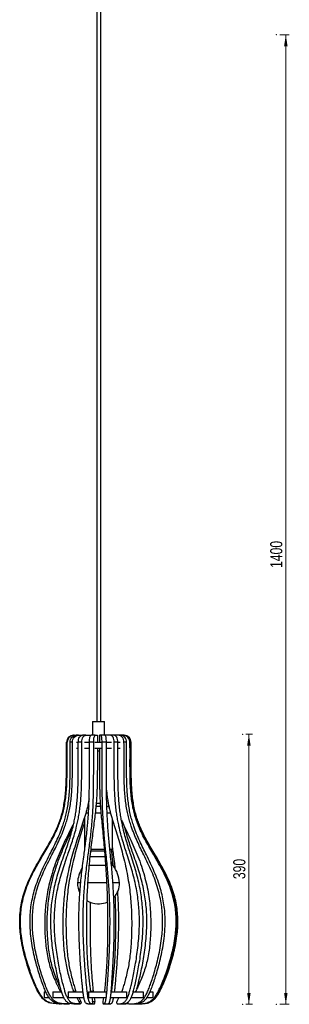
# Model space of a CAD drawing. Header units: millimetres. Extents: x 651 to 729, y 275 to 710.
# Tile 1 of 3: x 651 to 729, y 275 to 559. Entities that reach past the tile are written whole.
import ezdxf

# ---------------------------------------------------------------- set-up
doc = ezdxf.new("R2010")
doc.units = ezdxf.units.MM
doc.header["$PDSIZE"] = -1
doc.styles.add('SLDTEXTSTYLE0', font='TXT', dxfattribs={"width": 0.75})
doc.dimstyles.new('SLDDIMSTYLE0', dxfattribs={"dimtxt": 3.5, "dimasz": 3.302, "dimexe": 0, "dimexo": 0.0625, "dimgap": 0.875, "dimtad": 1, "dimdec": 0, "dimlfac": 5, "dimrnd": 1e-09, "dimzin": 12, "dimdsep": 46, "dimtxsty": 'SLDTEXTSTYLE0', "dimsah": 1, "dimcen": 0.09, "dimadec": 0, "dimazin": 3, "dimtfac": 1, "dimtofl": 0, "dimtmove": 0, "dimatfit": 3, "dimfxl": 0, "dimfrac": 2, "dimtolj": 1, "dimtzin": 12, "dimarcsym": 0})
doc.dimstyles.new('SLDDIMSTYLE1', dxfattribs={"dimtxt": 3.5, "dimasz": 3.302, "dimexe": 0, "dimexo": 0.0625, "dimgap": 0.875, "dimtad": 1, "dimdec": 0, "dimlfac": 5, "dimrnd": 1e-09, "dimzin": 12, "dimdsep": 46, "dimtxsty": 'SLDTEXTSTYLE0', "dimsah": 1, "dimcen": 0.09, "dimadec": 0, "dimazin": 3, "dimtfac": 1, "dimtdec": 0, "dimtofl": 0, "dimtmove": 0, "dimatfit": 3, "dimfxl": 0, "dimfrac": 2, "dimtolj": 1, "dimtzin": 12, "dimarcsym": 0})

# ---------------------------------------------------------------- blocks, each defined once
blk = doc.blocks.new('_D')
at = {"color": 7, "linetype": 'Continuous', "lineweight": 0}
for p, q in [((716.04, 352.57), (717.88, 352.57)), ((716.88, 352.57), (716.88, 274.57)), ((716.04, 274.57), (717.88, 274.57))]:
    blk.add_line(p, q, dxfattribs=at)
at = {"color": 7, "linetype": 'Continuous', "lineweight": 18}
for points in [[(716.88, 352.57), (716.37, 349.27), (717.38, 349.27)], [(716.88, 274.57), (717.38, 277.88), (716.37, 277.88)]]:
    blk.add_solid(points, dxfattribs=at)
at = {"color": 7, "linetype": 'Continuous', "lineweight": 18, "insert": (712.36, 310.72), "char_height": 3.5, "attachment_point": 1, "rotation": 90, "style": 'SLDTEXTSTYLE0'}
blk.add_mtext('390', dxfattribs=at)
blk = doc.blocks.new('_D_1')
at = {"color": 7, "linetype": 'Continuous', "lineweight": 0}
for p, q in [((725.81, 554.57), (728.53, 554.57)), ((727.53, 274.57), (727.53, 554.57)), ((725.81, 274.57), (728.53, 274.57))]:
    blk.add_line(p, q, dxfattribs=at)
at = {"color": 7, "linetype": 'Continuous', "lineweight": 18}
for points in [[(727.53, 554.57), (727.03, 551.27), (728.04, 551.27)], [(727.53, 274.57), (728.04, 277.88), (727.03, 277.88)]]:
    blk.add_solid(points, dxfattribs=at)
at = {"color": 7, "linetype": 'Continuous', "lineweight": 18, "insert": (723.02, 400.59), "char_height": 3.5, "attachment_point": 1, "rotation": 90, "style": 'SLDTEXTSTYLE0'}
blk.add_mtext('1400', dxfattribs=at)

msp = doc.modelspace()

# ---------------------------------------------------------------- linework, layer by layer
at = {"color": 7, "linetype": 'Continuous', "lineweight": 25}
for p, q in [((672.98, 568.19), (672.98, 356.24)), ((674.18, 356.24), (674.18, 568.19)), ((671.77, 356.24), (671.77, 352.27)), ((671.77, 356.24), (672.36, 356.24)), ((672.36, 356.24), (675.19, 356.24)), ((675.19, 352.27), (675.19, 356.24)), ((664.45, 350.27), (664.24, 350.27)), ((665.98, 350.27), (665.31, 350.27)), ((666.44, 352.27), (666.24, 352.27)), ((666.44, 352.27), (667.03, 352.27)), ((667.69, 352.27), (667.03, 352.27)), ((667.15, 350.27), (667.64, 350.27)), ((668.66, 350.27), (667.64, 350.27)), ((667.69, 352.27), (668.82, 352.27)), ((669.83, 352.27), (668.82, 352.27)), ((669.46, 350.27), (670.88, 350.27)), ((669.83, 352.27), (671.33, 352.27)), ((672.1, 350.27), (670.88, 350.27)), ((672.55, 352.27), (671.33, 352.27)), ((672.4, 350.27), (674.29, 350.27)), ((672.55, 352.27), (673.16, 352.27)), ((673.16, 352.27), (673.16, 350.27)), ((673.73, 352.27), (673.73, 350.27)), ((674.18, 352.27), (673.73, 352.27)), ((675.42, 352.27), (674.18, 352.27)), ((675.75, 350.27), (674.52, 350.27)), ((675.49, 352.27), (675.42, 352.27)), ((675.49, 352.27), (675.49, 352.22)), ((676.95, 352.27), (675.49, 352.27)), ((675.75, 350.27), (677.28, 350.27)), ((678.01, 352.27), (676.95, 352.27)), ((679.2, 352.27), (678.01, 352.27)), ((679.08, 350.27), (678.02, 350.27)), ((679.08, 350.27), (679.71, 350.27)), ((679.92, 352.27), (679.2, 352.27)), ((680.59, 352.27), (679.92, 352.27)), ((680.87, 352.27), (680.59, 352.27)), ((681.57, 350.27), (680.84, 350.27)), ((680.92, 352.27), (680.87, 352.27)), ((682.84, 350.27), (682.56, 350.27)), ((667.15, 348.59), (667.63, 348.59)), ((669.46, 348.59), (670.86, 348.59)), ((672.4, 348.59), (674.29, 348.59)), ((673.16, 348.59), (673.16, 346.93)), ((673.16, 347.79), (673.73, 347.79)), ((673.73, 348.59), (673.73, 346.93)), ((675.76, 348.59), (677.28, 348.59)), ((679.11, 348.59), (679.71, 348.59)), ((670.7, 331.9), (670.63, 331.58)), ((672.74, 331.79), (674.04, 331.79)), ((674, 332.59), (672.83, 332.59)), ((676.47, 331.53), (676.45, 331.9)), ((669.48, 328.7), (669.48, 319.39)), ((677.48, 319.39), (677.48, 327.95)), ((671.22, 319.39), (675.17, 319.39)), ((676.78, 319.39), (677.48, 319.39)), ((676.83, 318.79), (676.82, 318.93)), ((676.83, 318.67), (676.83, 318.79)), ((673.22, 303.63), (673.74, 303.63)), ((657.82, 278.19), (657.81, 278.19)), ((657.81, 278.19), (657.81, 276.51)), ((657.81, 276.51), (657.82, 276.51)), ((657.82, 278.19), (658.26, 278.19)), ((657.82, 276.51), (659.22, 276.51)), ((660.28, 278.19), (660.27, 278.19)), ((660.27, 278.19), (660.27, 276.51)), ((660.27, 276.51), (663.46, 276.51)), ((660.27, 276.51), (660.28, 276.51)), ((660.28, 278.19), (662.83, 278.19)), ((662.41, 278.41), (662.58, 278.19)), ((664.76, 278.19), (669.01, 278.19)), ((664.77, 278.19), (664.76, 278.19)), ((664.76, 278.19), (664.76, 276.51)), ((664.76, 276.51), (669.26, 276.51)), ((664.76, 276.51), (664.77, 276.51)), ((666.22, 278.41), (666.34, 278.19)), ((666.89, 278.41), (667, 278.19)), ((667.24, 276.51), (667.85, 275.37)), ((667.82, 276.51), (668.38, 275.37)), ((670.59, 278.19), (675.65, 278.19)), ((670.59, 278.19), (670.59, 278.19)), ((670.59, 278.19), (670.59, 276.51)), ((670.59, 276.51), (675.65, 276.51)), ((670.59, 276.51), (670.59, 276.51)), ((671.16, 278.41), (671.2, 278.19)), ((671.55, 276.51), (671.78, 275.37)), ((671.93, 278.41), (671.96, 278.19)), ((672.22, 276.51), (672.4, 275.37)), ((674.93, 276.51), (674.76, 275.37)), ((675.22, 278.41), (675.19, 278.19)), ((675.64, 278.19), (675.65, 278.19)), ((675.65, 276.51), (675.64, 276.51)), ((675.65, 278.19), (675.65, 276.51)), ((676.96, 276.51), (681.6, 276.51)), ((677.15, 278.19), (681.6, 278.19)), ((677.21, 278.41), (677.17, 278.19)), ((679.33, 276.51), (678.77, 275.37)), ((680.26, 278.41), (680.15, 278.19)), ((681.6, 278.19), (681.6, 276.51)), ((681.6, 278.19), (681.6, 278.19)), ((681.6, 276.51), (681.6, 276.51)), ((682.92, 276.51), (686.34, 276.51)), ((683.51, 278.19), (686.34, 278.19)), ((684.28, 278.41), (684.11, 278.19)), ((686.33, 278.19), (686.34, 278.19)), ((686.34, 276.51), (686.33, 276.51)), ((686.34, 278.19), (686.34, 276.51)), ((687.46, 276.51), (689.12, 276.51)), ((688.37, 278.19), (689.12, 278.19)), ((689.12, 278.19), (689.13, 278.19)), ((689.13, 276.51), (689.12, 276.51)), ((689.13, 278.19), (689.13, 276.51)), ((662.22, 274.7), (661.89, 274.7)), ((662.12, 274.7), (662.33, 274.7)), ((662.33, 274.7), (662.5, 274.7)), ((662.94, 274.7), (662.5, 274.7)), ((662.86, 274.71), (662.78, 274.7)), ((662.78, 274.7), (662.94, 274.7)), ((663.49, 274.7), (662.95, 274.71)), ((663.49, 274.7), (664.16, 274.7)), ((664.16, 274.7), (664.56, 274.7)), ((664.54, 274.7), (664.93, 274.7)), ((664.93, 274.7), (664.56, 274.7)), ((666.4, 274.7), (667.42, 274.7)), ((667.42, 274.7), (667.99, 274.7)), ((668.23, 274.7), (667.99, 274.7)), ((670.4, 274.7), (671.62, 274.7)), ((671.12, 274.7), (671.04, 274.7)), ((671.62, 274.7), (672.27, 274.7)), ((672.35, 274.7), (672.27, 274.7)), ((674.88, 274.7), (676.11, 274.7)), ((675.43, 274.7), (676.65, 274.7)), ((675.43, 274.7), (675.54, 274.7)), ((676.11, 274.7), (676.75, 274.7)), ((679.16, 274.7), (680.22, 274.7)), ((680.22, 274.7), (680.75, 274.7)), ((682.6, 274.7), (683.32, 274.7)), ((683.32, 274.7), (683.66, 274.7)), ((683.66, 274.7), (684.17, 274.71)), ((684.66, 274.7), (684.93, 274.7))]:
    msp.add_line(p, q, dxfattribs=at)
at = {"color": 8, "linetype": 'Continuous', "lineweight": 25}
for p, q in [((672.75, 331.81), (672.83, 331.79)), ((670.57, 329.79), (669.79, 329.79)), ((674.19, 329.79), (672.54, 329.79)), ((676.97, 329.79), (675.99, 329.79)), ((675.22, 318.79), (671.16, 318.79)), ((672.83, 317.17), (670.97, 317.17)), ((675.34, 317.17), (672.83, 317.17)), ((672.66, 314.62), (670.74, 314.62)), ((675.55, 314.62), (672.66, 314.62)), ((677.69, 314.62), (677.25, 314.62)), ((668.33, 309.63), (667.43, 309.63)), ((672.3, 309.63), (670.33, 309.63)), ((675.84, 309.63), (672.3, 309.63)), ((679.53, 309.63), (677.66, 309.63)), ((662.41, 278.41), (662.77, 278.41)), ((666.22, 278.41), (666.89, 278.41)), ((671.16, 278.41), (671.93, 278.41)), ((677.16, 278.41), (677.21, 278.41)), ((667.68, 274.7), (668.23, 274.7)), ((667.85, 275.37), (668.38, 275.37)), ((671.72, 274.7), (672.35, 274.7)), ((671.78, 275.37), (672.4, 275.37))]:
    msp.add_line(p, q, dxfattribs=at)
at = {"color": 7, "linetype": 'Continuous', "lineweight": 25, "flags": 128}
for points in [[(665.31, 350.27), (665.35, 350.67), (665.45, 351.04), (665.61, 351.39), (665.82, 351.69), (666.08, 351.94), (666.38, 352.12), (666.7, 352.24), (667.03, 352.27)], [(665.98, 350.27), (666.02, 350.67), (666.11, 351.04), (666.27, 351.39), (666.49, 351.69), (666.75, 351.94), (667.04, 352.12), (667.36, 352.24), (667.69, 352.27)], [(667.64, 350.27), (667.67, 350.67), (667.74, 351.04), (667.85, 351.39), (667.99, 351.69), (668.17, 351.94), (668.37, 352.12), (668.59, 352.24), (668.82, 352.27)], [(668.66, 350.27), (668.69, 350.67), (668.76, 351.04), (668.87, 351.39), (669.01, 351.69), (669.19, 351.94), (669.39, 352.12), (669.61, 352.24), (669.83, 352.27)], [(670.88, 350.27), (670.89, 350.67), (670.91, 351.04), (670.96, 351.39), (671.01, 351.69), (671.08, 351.94), (671.16, 352.12), (671.24, 352.24), (671.33, 352.27)], [(672.1, 350.27), (672.11, 350.67), (672.13, 351.04), (672.17, 351.39), (672.23, 351.69), (672.3, 351.94), (672.38, 352.12), (672.46, 352.24), (672.55, 352.27)], [(674.52, 350.27), (674.51, 350.67), (674.49, 351.04), (674.46, 351.39), (674.42, 351.69), (674.37, 351.94), (674.31, 352.12), (674.25, 352.24), (674.18, 352.27)], [(675.75, 350.27), (675.75, 350.67), (675.73, 351.04), (675.7, 351.39), (675.65, 351.69), (675.6, 351.94), (675.54, 352.12), (675.48, 352.24), (675.42, 352.27)], [(678.02, 350.27), (678, 350.67), (677.94, 351.04), (677.84, 351.39), (677.7, 351.69), (677.54, 351.94), (677.35, 352.12), (677.15, 352.24), (676.95, 352.27)], [(679.08, 350.27), (679.06, 350.67), (678.99, 351.04), (678.89, 351.39), (678.76, 351.69), (678.6, 351.94), (678.41, 352.12), (678.21, 352.24), (678.01, 352.27)], [(680.84, 350.27), (680.81, 350.67), (680.71, 351.04), (680.56, 351.39), (680.35, 351.69), (680.11, 351.94), (679.82, 352.12), (679.52, 352.24), (679.2, 352.27)], [(681.57, 350.27), (681.53, 350.67), (681.44, 351.04), (681.28, 351.39), (681.08, 351.69), (680.83, 351.94), (680.55, 352.12), (680.24, 352.24), (679.92, 352.27)], [(670.68, 331.63), (670.37, 331.46), (670.23, 331.35)], [(676.55, 331.48), (676.25, 331.64), (675.9, 331.75)], [(667.85, 275.37), (667.89, 275.28), (667.91, 275.17), (667.91, 275.05), (667.89, 274.94), (667.86, 274.84), (667.81, 274.77), (667.75, 274.72), (667.68, 274.7)], [(668.38, 275.37), (668.42, 275.28), (668.44, 275.17), (668.44, 275.05), (668.42, 274.94), (668.39, 274.84), (668.34, 274.77), (668.29, 274.72), (668.23, 274.7)], [(678.77, 275.37), (678.73, 275.28), (678.72, 275.17), (678.71, 275.05), (678.73, 274.94), (678.76, 274.84), (678.81, 274.77), (678.86, 274.72), (678.92, 274.7)], [(684.09, 274.72), (684.1, 274.72), (684.21, 274.7)]]:
    msp.add_lwpolyline(points, dxfattribs=at)
at = {"color": 7, "linetype": 'Continuous', "lineweight": 25}
for centre, radius, start, end in [((666.25, 350.27), 2.01, 90.4014, 179.7975), ((666.46, 350.27), 2.01, 90.4014, 179.7975), ((680.56, 350.28), 2, 359.8769, 89.2692), ((680.84, 350.28), 2, 359.8769, 89.2692), ((680.9, 350.27), 2.01, 0.2025, 89.5986), ((681.03, 317.17), 4.2, 200.5526, 217.3682), ((676.44, 309.15), 9.02, 147.8089, 176.8962), ((670.52, 309.15), 9.02, 3.1038, 37.3682), ((673.22, 309.42), 5.79, 177.8799, 207.5908), ((673.74, 309.42), 5.79, 316.0114, 2.1201), ((673.22, 309.42), 5.79, 237.1427, 270), ((673.74, 309.42), 5.79, 270, 293.3251), ((664.52, 275.05), 0.352, 274.5561, 345.777), ((664.91, 275.01), 0.308, 272.9039, 327.648), ((670.91, 275.12), 0.905, 332.6614, 16.4104), ((671.25, 275.12), 1.17, 339.275, 12.545), ((675.9, 275.12), 1.17, 167.455, 200.725), ((676.95, 274.94), 0.386, 174.1176, 218.9504), ((682.28, 275.07), 0.378, 171.9783, 261.7248)]:
    msp.add_arc(centre, radius, start, end, dxfattribs=at)
for points, knots in [([(659.34, 275), (659.29, 275.02), (659.05, 275.08), (658.64, 275.26), (658.13, 275.55), (657.56, 276.01), (656.93, 276.72), (656.28, 277.74), (655.64, 278.96), (654.96, 280.45), (654.23, 282.22), (653.48, 284.27), (652.74, 286.54), (652.04, 288.99), (651.44, 291.59), (651.02, 294.12), (650.79, 296.52), (650.73, 298.78), (650.84, 301.06), (651.15, 303.36), (651.65, 305.67), (652.39, 308.03), (653.35, 310.43), (654.54, 312.87), (655.88, 315.3), (657.23, 317.57), (658.5, 319.7), (659.65, 321.71), (660.75, 323.8), (661.63, 325.75), (662.32, 327.54), (662.84, 329.17), (663.28, 330.9), (663.63, 332.76), (663.9, 334.75), (664.07, 336.74), (664.17, 338.73), (664.22, 340.7), (664.23, 342.83), (664.23, 345.13), (664.22, 347.64), (664.24, 349.37), (664.24, 350.27)], [0, 0, 0, 0, 0.001959, 0.009563, 0.016769, 0.023927, 0.037128, 0.052012, 0.069077, 0.08851, 0.113075, 0.140404, 0.170159, 0.201915, 0.235214, 0.26963, 0.297236, 0.325226, 0.353575, 0.382325, 0.411578, 0.441462, 0.474243, 0.507971, 0.542642, 0.578164, 0.606585, 0.635415, 0.6647, 0.694638, 0.715156, 0.736335, 0.75842, 0.781716, 0.806575, 0.833391, 0.856112, 0.880526, 0.906865, 0.935376, 0.966325, 1, 1, 1, 1]), ([(662.78, 274.7), (662.42, 274.7), (661.76, 274.69), (660.85, 274.75), (660.08, 274.86), (659.42, 275.02), (658.84, 275.25), (658.34, 275.55), (657.76, 276.01), (657.14, 276.72), (656.49, 277.74), (655.84, 278.96), (655.16, 280.45), (654.44, 282.22), (653.69, 284.27), (652.95, 286.54), (652.25, 288.99), (651.65, 291.59), (651.23, 294.12), (651, 296.52), (650.94, 298.78), (651.05, 301.06), (651.35, 303.36), (651.86, 305.67), (652.6, 308.03), (653.56, 310.43), (654.75, 312.87), (656.09, 315.3), (657.43, 317.57), (658.7, 319.7), (659.86, 321.71), (660.96, 323.8), (661.84, 325.75), (662.53, 327.54), (663.05, 329.17), (663.49, 330.9), (663.84, 332.76), (664.11, 334.75), (664.28, 336.74), (664.37, 338.73), (664.42, 340.7), (664.44, 342.83), (664.44, 345.13), (664.43, 347.64), (664.44, 349.37), (664.45, 350.27)], [0, 0, 0, 0, 0.013016, 0.023908, 0.033166, 0.041238, 0.048543, 0.055466, 0.062342, 0.075024, 0.089322, 0.105715, 0.124383, 0.147981, 0.174235, 0.202819, 0.233325, 0.265314, 0.298375, 0.324894, 0.351783, 0.379016, 0.406635, 0.434736, 0.463444, 0.494935, 0.527336, 0.560642, 0.594766, 0.622069, 0.649763, 0.677896, 0.706656, 0.726367, 0.746712, 0.767928, 0.790307, 0.814187, 0.839948, 0.861775, 0.885228, 0.91053, 0.93792, 0.96765, 1, 1, 1, 1]), ([(662.8, 274.72), (662.59, 274.73), (662.17, 274.75), (661.56, 274.86), (660.99, 275.02), (660.5, 275.25), (660.06, 275.55), (659.57, 276.01), (659.03, 276.72), (658.47, 277.74), (657.92, 278.96), (657.34, 280.45), (656.72, 282.22), (656.07, 284.27), (655.43, 286.54), (654.83, 288.99), (654.32, 291.59), (653.96, 294.12), (653.76, 296.52), (653.7, 298.78), (653.8, 301.06), (654.06, 303.36), (654.5, 305.67), (655.13, 308.03), (655.96, 310.43), (656.98, 312.87), (658.13, 315.3), (659.29, 317.57), (660.38, 319.7), (661.37, 321.71), (662.31, 323.8), (663.07, 325.75), (663.66, 327.54), (664.11, 329.17), (664.49, 330.9), (664.79, 332.76), (665.02, 334.75), (665.17, 336.74), (665.25, 338.73), (665.29, 340.7), (665.31, 342.83), (665.31, 345.13), (665.3, 347.64), (665.31, 349.37), (665.31, 350.27)], [0, 0, 0, 0, 0.008853, 0.018253, 0.02645, 0.033868, 0.040898, 0.04788, 0.060757, 0.075275, 0.091921, 0.110877, 0.13484, 0.161498, 0.190523, 0.221499, 0.253982, 0.287553, 0.314481, 0.341785, 0.369438, 0.397483, 0.426018, 0.455168, 0.487145, 0.520045, 0.553866, 0.588516, 0.616239, 0.644361, 0.672928, 0.702131, 0.722146, 0.742805, 0.764349, 0.787073, 0.811321, 0.837479, 0.859643, 0.883457, 0.90915, 0.936962, 0.967151, 1, 1, 1, 1]), ([(664.54, 274.7), (664.24, 274.7), (663.67, 274.69), (662.88, 274.75), (662.22, 274.86), (661.65, 275.02), (661.16, 275.25), (660.73, 275.55), (660.23, 276.01), (659.7, 276.72), (659.14, 277.74), (658.58, 278.96), (658, 280.45), (657.38, 282.22), (656.73, 284.27), (656.09, 286.54), (655.5, 288.99), (654.98, 291.59), (654.62, 294.12), (654.42, 296.52), (654.37, 298.78), (654.46, 301.06), (654.73, 303.36), (655.16, 305.67), (655.79, 308.03), (656.62, 310.43), (657.64, 312.87), (658.8, 315.3), (659.95, 317.57), (661.04, 319.7), (662.03, 321.71), (662.98, 323.8), (663.74, 325.75), (664.33, 327.54), (664.77, 329.17), (665.15, 330.9), (665.45, 332.76), (665.69, 334.75), (665.83, 336.74), (665.91, 338.73), (665.96, 340.7), (665.97, 342.83), (665.97, 345.13), (665.96, 347.64), (665.97, 349.37), (665.98, 350.27)], [0, 0, 0, 0, 0.013016, 0.023908, 0.033166, 0.041238, 0.048543, 0.055466, 0.062342, 0.075024, 0.089322, 0.105715, 0.124383, 0.147981, 0.174235, 0.202819, 0.233325, 0.265314, 0.298375, 0.324894, 0.351783, 0.379016, 0.406635, 0.434736, 0.463444, 0.494935, 0.527336, 0.560642, 0.594766, 0.622069, 0.649763, 0.677896, 0.706656, 0.726367, 0.746712, 0.767928, 0.790307, 0.814187, 0.839948, 0.861775, 0.885228, 0.91053, 0.93792, 0.96765, 1, 1, 1, 1]), ([(666.4, 274.7), (666.28, 274.7), (665.98, 274.7), (665.53, 274.75), (665.07, 274.86), (664.69, 275.02), (664.35, 275.25), (664.05, 275.55), (663.72, 276.01), (663.35, 276.72), (662.97, 277.74), (662.59, 278.96), (662.19, 280.45), (661.77, 282.22), (661.32, 284.27), (660.89, 286.54), (660.48, 288.99), (660.13, 291.59), (659.88, 294.12), (659.74, 296.52), (659.71, 298.78), (659.77, 301.06), (659.95, 303.36), (660.25, 305.67), (660.68, 308.03), (661.25, 310.43), (661.94, 312.87), (662.73, 315.3), (663.52, 317.57), (664.27, 319.7), (664.95, 321.71), (665.59, 323.8), (666.11, 325.75), (666.51, 327.54), (666.82, 329.17), (667.08, 330.9), (667.29, 332.76), (667.44, 334.75), (667.54, 336.74), (667.6, 338.73), (667.63, 340.7), (667.64, 342.83), (667.64, 345.13), (667.63, 347.64), (667.64, 349.37), (667.64, 350.27)], [0, 0, 0, 0, 0.007635, 0.018586, 0.027895, 0.036011, 0.043356, 0.050317, 0.05723, 0.069981, 0.084357, 0.100839, 0.119609, 0.143336, 0.169733, 0.198473, 0.229145, 0.261308, 0.29455, 0.321213, 0.348249, 0.375631, 0.4034, 0.431655, 0.460519, 0.492181, 0.524759, 0.558247, 0.592557, 0.620008, 0.647854, 0.67614, 0.705056, 0.724875, 0.745331, 0.766663, 0.789164, 0.813174, 0.839075, 0.861021, 0.884602, 0.910042, 0.937581, 0.967474, 1, 1, 1, 1]), ([(667.68, 274.7), (667.47, 274.7), (667.08, 274.69), (666.55, 274.75), (666.09, 274.86), (665.71, 275.02), (665.37, 275.25), (665.07, 275.55), (664.74, 276.01), (664.37, 276.72), (663.98, 277.74), (663.61, 278.96), (663.21, 280.45), (662.78, 282.22), (662.34, 284.27), (661.9, 286.54), (661.5, 288.99), (661.14, 291.59), (660.9, 294.12), (660.76, 296.52), (660.72, 298.78), (660.79, 301.06), (660.97, 303.36), (661.27, 305.67), (661.7, 308.03), (662.27, 310.43), (662.96, 312.87), (663.75, 315.3), (664.54, 317.57), (665.29, 319.7), (665.96, 321.71), (666.61, 323.8), (667.13, 325.75), (667.53, 327.54), (667.84, 329.17), (668.1, 330.9), (668.31, 332.76), (668.46, 334.75), (668.56, 336.74), (668.62, 338.73), (668.65, 340.7), (668.66, 342.83), (668.66, 345.13), (668.65, 347.64), (668.66, 349.37), (668.66, 350.27)], [0, 0, 0, 0, 0.013016, 0.023908, 0.033166, 0.041238, 0.048543, 0.055466, 0.062342, 0.075024, 0.089322, 0.105715, 0.124383, 0.147981, 0.174235, 0.202819, 0.233325, 0.265314, 0.298375, 0.324894, 0.351783, 0.379016, 0.406635, 0.434736, 0.463444, 0.494935, 0.527336, 0.560642, 0.594766, 0.622069, 0.649763, 0.677896, 0.706656, 0.726367, 0.746712, 0.767928, 0.790307, 0.814187, 0.839948, 0.861775, 0.885228, 0.91053, 0.93792, 0.96765, 1, 1, 1, 1]), ([(670.4, 274.7), (670.35, 274.7), (670.23, 274.7), (670.06, 274.75), (669.89, 274.86), (669.74, 275.02), (669.61, 275.25), (669.49, 275.55), (669.36, 276.01), (669.22, 276.72), (669.07, 277.74), (668.93, 278.96), (668.78, 280.45), (668.61, 282.22), (668.44, 284.27), (668.27, 286.54), (668.12, 288.99), (667.98, 291.59), (667.89, 294.12), (667.83, 296.52), (667.82, 298.78), (667.84, 301.06), (667.91, 303.36), (668.03, 305.67), (668.19, 308.03), (668.41, 310.43), (668.68, 312.87), (668.98, 315.3), (669.29, 317.57), (669.58, 319.7), (669.84, 321.71), (670.09, 323.8), (670.29, 325.75), (670.44, 327.54), (670.56, 329.17), (670.66, 330.9), (670.74, 332.76), (670.8, 334.75), (670.84, 336.74), (670.86, 338.73), (670.87, 340.7), (670.88, 342.83), (670.87, 345.13), (670.87, 347.64), (670.88, 349.37), (670.88, 350.27)], [0, 0, 0, 0, 0.007635, 0.018586, 0.027895, 0.036011, 0.043356, 0.050317, 0.05723, 0.069981, 0.084357, 0.100839, 0.119609, 0.143336, 0.169733, 0.198473, 0.229145, 0.261308, 0.29455, 0.321213, 0.348249, 0.375631, 0.4034, 0.431655, 0.460519, 0.492181, 0.524759, 0.558247, 0.592557, 0.620008, 0.647854, 0.67614, 0.705056, 0.724875, 0.745331, 0.766663, 0.789164, 0.813174, 0.839075, 0.861021, 0.884602, 0.910042, 0.937581, 0.967474, 1, 1, 1, 1]), ([(671.72, 274.7), (671.64, 274.7), (671.49, 274.69), (671.28, 274.75), (671.11, 274.86), (670.96, 275.02), (670.83, 275.25), (670.71, 275.55), (670.58, 276.01), (670.44, 276.72), (670.29, 277.74), (670.15, 278.96), (669.99, 280.45), (669.83, 282.22), (669.66, 284.27), (669.49, 286.54), (669.33, 288.99), (669.2, 291.59), (669.1, 294.12), (669.05, 296.52), (669.04, 298.78), (669.06, 301.06), (669.13, 303.36), (669.25, 305.67), (669.41, 308.03), (669.63, 310.43), (669.9, 312.87), (670.2, 315.3), (670.51, 317.57), (670.8, 319.7), (671.06, 321.71), (671.3, 323.8), (671.51, 325.75), (671.66, 327.54), (671.78, 329.17), (671.88, 330.9), (671.96, 332.76), (672.02, 334.75), (672.06, 336.74), (672.08, 338.73), (672.09, 340.7), (672.09, 342.83), (672.09, 345.13), (672.09, 347.64), (672.09, 349.37), (672.1, 350.27)], [0, 0, 0, 0, 0.013016, 0.023908, 0.033166, 0.041238, 0.048543, 0.055466, 0.062342, 0.075024, 0.089322, 0.105715, 0.124383, 0.147981, 0.174235, 0.202819, 0.233325, 0.265314, 0.298375, 0.324894, 0.351783, 0.379016, 0.406635, 0.434736, 0.463444, 0.494935, 0.527336, 0.560642, 0.594766, 0.622069, 0.649763, 0.677896, 0.706656, 0.726367, 0.746712, 0.767928, 0.790307, 0.814187, 0.839948, 0.861775, 0.885228, 0.91053, 0.93792, 0.96765, 1, 1, 1, 1]), ([(674.8, 274.7), (674.86, 274.7), (674.98, 274.69), (675.13, 274.75), (675.26, 274.86), (675.37, 275.02), (675.47, 275.25), (675.56, 275.55), (675.65, 276.01), (675.76, 276.72), (675.87, 277.74), (675.98, 278.96), (676.09, 280.45), (676.21, 282.22), (676.34, 284.27), (676.47, 286.54), (676.59, 288.99), (676.69, 291.59), (676.76, 294.12), (676.8, 296.52), (676.81, 298.78), (676.79, 301.06), (676.74, 303.36), (676.65, 305.67), (676.53, 308.03), (676.36, 310.43), (676.16, 312.87), (675.94, 315.3), (675.71, 317.57), (675.49, 319.7), (675.3, 321.71), (675.11, 323.8), (674.96, 325.75), (674.85, 327.54), (674.76, 329.17), (674.68, 330.9), (674.62, 332.76), (674.58, 334.75), (674.55, 336.74), (674.53, 338.73), (674.53, 340.7), (674.52, 342.83), (674.52, 345.13), (674.52, 347.64), (674.52, 349.37), (674.52, 350.27)], [0, 0, 0, 0, 0.013016, 0.023908, 0.033166, 0.041238, 0.048543, 0.055466, 0.062342, 0.075024, 0.089322, 0.105715, 0.124383, 0.147981, 0.174235, 0.202819, 0.233325, 0.265314, 0.298375, 0.324894, 0.351783, 0.379016, 0.406635, 0.434736, 0.463444, 0.494935, 0.527336, 0.560642, 0.594766, 0.622069, 0.649763, 0.677896, 0.706656, 0.726367, 0.746712, 0.767928, 0.790307, 0.814187, 0.839948, 0.861775, 0.885228, 0.91053, 0.93792, 0.96765, 1, 1, 1, 1]), ([(676.11, 274.7), (676.15, 274.7), (676.23, 274.7), (676.36, 274.75), (676.49, 274.86), (676.61, 275.02), (676.7, 275.25), (676.79, 275.55), (676.88, 276.01), (676.99, 276.72), (677.1, 277.74), (677.21, 278.96), (677.32, 280.45), (677.45, 282.22), (677.57, 284.27), (677.7, 286.54), (677.82, 288.99), (677.92, 291.59), (677.99, 294.12), (678.03, 296.52), (678.04, 298.78), (678.02, 301.06), (677.97, 303.36), (677.88, 305.67), (677.76, 308.03), (677.6, 310.43), (677.4, 312.87), (677.17, 315.3), (676.94, 317.57), (676.73, 319.7), (676.53, 321.71), (676.34, 323.8), (676.2, 325.75), (676.08, 327.54), (675.99, 329.17), (675.92, 330.9), (675.86, 332.76), (675.81, 334.75), (675.78, 336.74), (675.77, 338.73), (675.76, 340.7), (675.75, 342.83), (675.76, 345.13), (675.76, 347.64), (675.75, 349.37), (675.75, 350.27)], [0, 0, 0, 0, 0.0076347, 0.0185864, 0.0278948, 0.0360111, 0.0433561, 0.0503166, 0.05723, 0.0699808, 0.0843567, 0.100839, 0.1196091, 0.1433362, 0.1697328, 0.1984725, 0.2291448, 0.2613081, 0.2945496, 0.3212134, 0.348249, 0.3756305, 0.4034001, 0.4316546, 0.4605188, 0.4921813, 0.5247586, 0.5582471, 0.5925569, 0.6200081, 0.647854, 0.6761401, 0.7050564, 0.724875, 0.7453308, 0.7666628, 0.7891637, 0.8131743, 0.8390753, 0.8610212, 0.884602, 0.9100425, 0.9375811, 0.9674739, 1, 1, 1, 1]), ([(678.92, 274.7), (679.11, 274.7), (679.47, 274.69), (679.96, 274.75), (680.38, 274.86), (680.73, 275.02), (681.04, 275.25), (681.32, 275.55), (681.62, 276.01), (681.96, 276.72), (682.31, 277.74), (682.66, 278.96), (683.03, 280.45), (683.41, 282.22), (683.82, 284.27), (684.22, 286.54), (684.6, 288.99), (684.92, 291.59), (685.15, 294.12), (685.27, 296.52), (685.3, 298.78), (685.24, 301.06), (685.08, 303.36), (684.81, 305.67), (684.41, 308.03), (683.89, 310.43), (683.25, 312.87), (682.53, 315.3), (681.8, 317.57), (681.12, 319.7), (680.5, 321.71), (679.9, 323.8), (679.43, 325.75), (679.06, 327.54), (678.78, 329.17), (678.54, 330.9), (678.35, 332.76), (678.21, 334.75), (678.11, 336.74), (678.06, 338.73), (678.04, 340.7), (678.03, 342.83), (678.03, 345.13), (678.03, 347.64), (678.02, 349.37), (678.02, 350.27)], [0, 0, 0, 0, 0.013016, 0.023908, 0.033166, 0.041238, 0.048543, 0.055466, 0.062342, 0.075024, 0.089322, 0.105715, 0.124383, 0.147981, 0.174235, 0.202819, 0.233325, 0.265314, 0.298375, 0.324894, 0.351783, 0.379016, 0.406635, 0.434736, 0.463444, 0.494935, 0.527336, 0.560642, 0.594766, 0.622069, 0.649763, 0.677896, 0.706656, 0.726367, 0.746712, 0.767928, 0.790307, 0.814187, 0.839948, 0.861775, 0.885228, 0.91053, 0.93792, 0.96765, 1, 1, 1, 1]), ([(680.22, 274.7), (680.33, 274.7), (680.61, 274.7), (681.02, 274.75), (681.44, 274.86), (681.79, 275.02), (682.1, 275.25), (682.37, 275.55), (682.68, 276.01), (683.02, 276.72), (683.37, 277.74), (683.72, 278.96), (684.08, 280.45), (684.47, 282.22), (684.88, 284.27), (685.28, 286.54), (685.66, 288.99), (685.98, 291.59), (686.2, 294.12), (686.33, 296.52), (686.36, 298.78), (686.3, 301.06), (686.14, 303.36), (685.86, 305.67), (685.47, 308.03), (684.95, 310.43), (684.31, 312.87), (683.59, 315.3), (682.86, 317.57), (682.18, 319.7), (681.56, 321.71), (680.96, 323.8), (680.49, 325.75), (680.12, 327.54), (679.84, 329.17), (679.6, 330.9), (679.41, 332.76), (679.26, 334.75), (679.17, 336.74), (679.12, 338.73), (679.09, 340.7), (679.08, 342.83), (679.09, 345.13), (679.09, 347.64), (679.08, 349.37), (679.08, 350.27)], [0, 0, 0, 0, 0.007635, 0.018586, 0.027895, 0.036011, 0.043356, 0.050317, 0.05723, 0.069981, 0.084357, 0.100839, 0.119609, 0.143336, 0.169733, 0.198473, 0.229145, 0.261308, 0.29455, 0.321213, 0.348249, 0.375631, 0.4034, 0.431655, 0.460519, 0.492181, 0.524759, 0.558247, 0.592557, 0.620008, 0.647854, 0.67614, 0.705056, 0.724875, 0.745331, 0.766663, 0.789164, 0.813174, 0.839075, 0.861021, 0.884602, 0.910042, 0.937581, 0.967474, 1, 1, 1, 1]), ([(682.23, 274.7), (682.52, 274.7), (683.07, 274.69), (683.82, 274.75), (684.46, 274.86), (685.01, 275.02), (685.48, 275.25), (685.9, 275.55), (686.37, 276.01), (686.89, 276.72), (687.43, 277.74), (687.96, 278.96), (688.52, 280.45), (689.12, 282.22), (689.74, 284.27), (690.36, 286.54), (690.93, 288.99), (691.43, 291.59), (691.77, 294.12), (691.96, 296.52), (692.02, 298.78), (691.92, 301.06), (691.67, 303.36), (691.25, 305.67), (690.64, 308.03), (689.85, 310.43), (688.87, 312.87), (687.76, 315.3), (686.64, 317.57), (685.59, 319.7), (684.64, 321.71), (683.73, 323.8), (683, 325.75), (682.44, 327.54), (682.01, 329.17), (681.64, 330.9), (681.35, 332.76), (681.13, 334.75), (680.99, 336.74), (680.91, 338.73), (680.87, 340.7), (680.85, 342.83), (680.85, 345.13), (680.86, 347.64), (680.85, 349.37), (680.84, 350.27)], [0, 0, 0, 0, 0.013016, 0.023908, 0.033166, 0.041238, 0.048543, 0.055466, 0.062342, 0.075024, 0.089322, 0.105715, 0.124383, 0.147981, 0.174235, 0.202819, 0.233325, 0.265314, 0.298375, 0.324894, 0.351783, 0.379016, 0.406635, 0.434736, 0.463444, 0.494935, 0.527336, 0.560642, 0.594766, 0.622069, 0.649763, 0.677896, 0.706656, 0.726367, 0.746712, 0.767928, 0.790307, 0.814187, 0.839948, 0.861775, 0.885228, 0.91053, 0.93792, 0.96765, 1, 1, 1, 1]), ([(683.32, 274.7), (683.49, 274.7), (683.91, 274.7), (684.55, 274.75), (685.18, 274.86), (685.73, 275.02), (686.2, 275.25), (686.62, 275.55), (687.1, 276.01), (687.61, 276.72), (688.15, 277.74), (688.68, 278.96), (689.24, 280.45), (689.84, 282.22), (690.47, 284.27), (691.08, 286.54), (691.65, 288.99), (692.15, 291.59), (692.5, 294.12), (692.69, 296.52), (692.74, 298.78), (692.65, 301.06), (692.4, 303.36), (691.97, 305.67), (691.37, 308.03), (690.57, 310.43), (689.59, 312.87), (688.48, 315.3), (687.37, 317.57), (686.32, 319.7), (685.37, 321.71), (684.46, 323.8), (683.73, 325.75), (683.16, 327.54), (682.73, 329.17), (682.37, 330.9), (682.07, 332.76), (681.85, 334.75), (681.71, 336.74), (681.63, 338.73), (681.59, 340.7), (681.58, 342.83), (681.58, 345.13), (681.58, 347.64), (681.57, 349.37), (681.57, 350.27)], [0, 0, 0, 0, 0.007635, 0.018586, 0.027895, 0.036011, 0.043356, 0.050317, 0.05723, 0.069981, 0.084357, 0.100839, 0.119609, 0.143336, 0.169733, 0.198473, 0.229145, 0.261308, 0.29455, 0.321213, 0.348249, 0.375631, 0.4034, 0.431655, 0.460519, 0.492181, 0.524759, 0.558247, 0.592557, 0.620008, 0.647854, 0.67614, 0.705056, 0.724875, 0.745331, 0.766663, 0.789164, 0.813174, 0.839075, 0.861021, 0.884602, 0.910042, 0.937581, 0.967474, 1, 1, 1, 1]), ([(684.21, 274.7), (684.57, 274.7), (685.22, 274.69), (686.12, 274.75), (686.88, 274.86), (687.54, 275.02), (688.1, 275.25), (688.6, 275.55), (689.17, 276.01), (689.79, 276.72), (690.43, 277.74), (691.07, 278.96), (691.74, 280.45), (692.45, 282.22), (693.2, 284.27), (693.93, 286.54), (694.62, 288.99), (695.21, 291.59), (695.63, 294.12), (695.86, 296.52), (695.92, 298.78), (695.81, 301.06), (695.51, 303.36), (695, 305.67), (694.28, 308.03), (693.33, 310.43), (692.16, 312.87), (690.83, 315.3), (689.5, 317.57), (688.24, 319.7), (687.1, 321.71), (686.02, 323.8), (685.14, 325.75), (684.46, 327.54), (683.95, 329.17), (683.51, 330.9), (683.16, 332.76), (682.9, 334.75), (682.73, 336.74), (682.64, 338.73), (682.59, 340.7), (682.57, 342.83), (682.57, 345.13), (682.58, 347.64), (682.57, 349.37), (682.56, 350.27)], [0, 0, 0, 0, 0.013016, 0.023908, 0.033166, 0.041238, 0.048543, 0.055466, 0.062342, 0.075024, 0.089322, 0.105715, 0.124383, 0.147981, 0.174235, 0.202819, 0.233325, 0.265314, 0.298375, 0.324894, 0.351783, 0.379016, 0.406635, 0.434736, 0.463444, 0.494935, 0.527336, 0.560642, 0.594766, 0.622069, 0.649763, 0.677896, 0.706656, 0.726367, 0.746712, 0.767928, 0.790307, 0.814187, 0.839948, 0.861775, 0.885228, 0.91053, 0.93792, 0.96765, 1, 1, 1, 1]), ([(686.98, 274.84), (687.05, 274.85), (687.34, 274.89), (687.82, 275.03), (688.38, 275.25), (688.88, 275.55), (689.45, 276.01), (690.07, 276.72), (690.71, 277.74), (691.35, 278.96), (692.02, 280.45), (692.73, 282.22), (693.48, 284.27), (694.21, 286.54), (694.9, 288.99), (695.49, 291.59), (695.91, 294.12), (696.14, 296.52), (696.2, 298.78), (696.09, 301.06), (695.79, 303.36), (695.28, 305.67), (694.56, 308.03), (693.61, 310.43), (692.43, 312.87), (691.1, 315.3), (689.78, 317.57), (688.52, 319.7), (687.38, 321.71), (686.29, 323.8), (685.42, 325.75), (684.74, 327.54), (684.23, 329.17), (683.79, 330.9), (683.44, 332.76), (683.18, 334.75), (683.01, 336.74), (682.91, 338.73), (682.87, 340.7), (682.85, 342.83), (682.85, 345.13), (682.86, 347.64), (682.85, 349.37), (682.84, 350.27)], [0, 0, 0, 0, 0.002765, 0.011092, 0.018626, 0.025767, 0.032859, 0.045939, 0.060687, 0.077595, 0.096851, 0.121191, 0.14827, 0.177753, 0.209218, 0.242213, 0.276313, 0.303666, 0.331401, 0.35949, 0.387978, 0.416963, 0.446573, 0.479054, 0.512473, 0.546828, 0.582024, 0.610185, 0.638751, 0.667768, 0.697432, 0.717763, 0.738748, 0.760631, 0.783713, 0.808345, 0.834915, 0.857428, 0.881619, 0.907717, 0.935968, 0.966633, 1, 1, 1, 1]), ([(685.03, 274.7), (685.24, 274.7), (685.75, 274.7), (686.51, 274.75), (687.28, 274.86), (687.94, 275.02), (688.52, 275.25), (689.02, 275.55), (689.6, 276.01), (690.22, 276.72), (690.87, 277.74), (691.52, 278.96), (692.19, 280.45), (692.92, 282.22), (693.67, 284.27), (694.41, 286.54), (695.11, 288.99), (695.71, 291.59), (696.13, 294.12), (696.36, 296.52), (696.42, 298.78), (696.31, 301.06), (696.01, 303.36), (695.5, 305.67), (694.76, 308.03), (693.8, 310.43), (692.61, 312.87), (691.27, 315.3), (689.93, 317.57), (688.65, 319.7), (687.5, 321.71), (686.4, 323.8), (685.52, 325.75), (684.83, 327.54), (684.31, 329.17), (683.87, 330.9), (683.52, 332.76), (683.25, 334.75), (683.08, 336.74), (682.98, 338.73), (682.94, 340.7), (682.92, 342.83), (682.92, 345.13), (682.93, 347.64), (682.91, 349.37), (682.91, 350.27)], [0, 0, 0, 0, 0.007635, 0.018586, 0.027895, 0.036011, 0.043356, 0.050317, 0.05723, 0.069981, 0.084357, 0.100839, 0.119609, 0.143336, 0.169733, 0.198473, 0.229145, 0.261308, 0.29455, 0.321213, 0.348249, 0.375631, 0.4034, 0.431655, 0.460519, 0.492181, 0.524759, 0.558247, 0.592557, 0.620008, 0.647854, 0.67614, 0.705056, 0.724875, 0.745331, 0.766663, 0.789164, 0.813174, 0.839075, 0.861021, 0.884602, 0.910042, 0.937581, 0.967474, 1, 1, 1, 1]), ([(673.16, 346.93), (673.16, 346.13), (673.16, 344.62), (673.15, 342.46), (673.13, 340.53), (673.1, 338.8), (673.07, 337.24), (673.01, 335.74), (672.94, 334.3), (672.84, 332.89), (672.73, 331.55), (672.56, 329.92), (672.33, 327.96), (672.03, 325.64), (671.71, 323.21), (671.38, 320.65), (671.07, 317.97), (670.79, 315.2), (670.54, 312.43), (670.34, 309.68), (670.19, 307.01), (670.08, 304.43), (670.01, 301.84), (669.98, 299.26), (669.98, 296.7), (670.01, 294.27), (670.05, 291.95), (670.13, 289.69), (670.24, 287.55), (670.38, 285.49), (670.56, 283.51), (670.73, 281.92), (670.86, 280.74), (670.95, 279.99), (671.03, 279.38), (671.08, 278.94), (671.12, 278.68), (671.14, 278.5), (671.15, 278.43), (671.16, 278.41)], [0, 0, 0, 0, 0.033068, 0.062739, 0.08931, 0.113154, 0.134694, 0.15438, 0.17581, 0.195988, 0.215527, 0.234921, 0.270258, 0.307367, 0.346443, 0.387074, 0.429377, 0.471653, 0.513092, 0.553072, 0.591214, 0.62736, 0.661529, 0.699059, 0.734353, 0.767762, 0.799744, 0.830944, 0.862244, 0.890657, 0.920291, 0.950507, 0.96338, 0.97543, 0.986038, 0.991854, 0.99638, 0.999011, 1, 1, 1, 1]), ([(673.73, 346.93), (673.73, 346.13), (673.73, 344.62), (673.73, 342.46), (673.75, 340.53), (673.77, 338.8), (673.8, 337.24), (673.84, 335.74), (673.89, 334.3), (673.96, 332.89), (674.05, 331.55), (674.17, 329.92), (674.35, 327.96), (674.57, 325.64), (674.81, 323.21), (675.05, 320.65), (675.29, 317.97), (675.5, 315.2), (675.68, 312.43), (675.83, 309.68), (675.95, 307.01), (676.03, 304.43), (676.08, 301.84), (676.1, 299.26), (676.1, 296.7), (676.08, 294.27), (676.05, 291.95), (675.99, 289.69), (675.91, 287.55), (675.8, 285.49), (675.67, 283.51), (675.54, 281.92), (675.44, 280.74), (675.37, 279.99), (675.32, 279.38), (675.28, 278.94), (675.25, 278.68), (675.23, 278.5), (675.23, 278.43), (675.22, 278.41)], [0, 0, 0, 0, 0.033068, 0.062739, 0.08931, 0.113154, 0.134694, 0.15438, 0.17581, 0.195988, 0.215527, 0.234921, 0.270258, 0.307367, 0.346443, 0.387074, 0.429377, 0.471653, 0.513092, 0.553072, 0.591214, 0.62736, 0.661529, 0.699059, 0.734353, 0.767762, 0.799744, 0.830944, 0.862244, 0.890657, 0.920291, 0.950507, 0.96338, 0.97543, 0.986038, 0.991854, 0.99638, 0.999011, 1, 1, 1, 1]), ([(675.79, 336.41), (675.81, 336.2), (675.87, 335.48), (676.02, 334.3), (676.24, 332.89), (676.52, 331.55), (676.91, 329.92), (677.47, 327.96), (678.19, 325.64), (678.95, 323.21), (679.72, 320.65), (680.46, 317.97), (681.14, 315.2), (681.73, 312.43), (682.2, 309.68), (682.57, 307.01), (682.82, 304.43), (682.98, 301.84), (683.06, 299.26), (683.06, 296.7), (682.99, 294.27), (682.88, 291.95), (682.71, 289.69), (682.45, 287.55), (682.11, 285.49), (681.68, 283.51), (681.28, 281.92), (680.96, 280.74), (680.74, 279.99), (680.56, 279.38), (680.43, 278.94), (680.35, 278.68), (680.29, 278.5), (680.27, 278.43), (680.26, 278.41)], [0, 0, 0, 0, 0.010195, 0.03528, 0.058899, 0.081768, 0.104469, 0.145832, 0.189269, 0.235007, 0.282566, 0.332081, 0.381566, 0.43007, 0.476868, 0.521513, 0.563822, 0.603817, 0.647747, 0.689059, 0.728164, 0.765599, 0.802119, 0.838755, 0.872014, 0.9067, 0.942068, 0.957136, 0.97124, 0.983658, 0.990465, 0.995763, 0.998843, 1, 1, 1, 1]), ([(670.77, 333.91), (670.71, 333.57), (670.58, 332.77), (670.3, 331.55), (669.88, 329.92), (669.27, 327.96), (668.48, 325.64), (667.65, 323.21), (666.81, 320.65), (666, 317.97), (665.26, 315.2), (664.62, 312.43), (664.1, 309.68), (663.71, 307.01), (663.43, 304.43), (663.26, 301.84), (663.17, 299.26), (663.18, 296.7), (663.24, 294.27), (663.37, 291.95), (663.56, 289.69), (663.84, 287.55), (664.21, 285.49), (664.67, 283.51), (665.11, 281.92), (665.46, 280.74), (665.7, 279.99), (665.89, 279.38), (666.04, 278.94), (666.13, 278.68), (666.19, 278.5), (666.22, 278.43), (666.22, 278.41)], [0, 0, 0, 0, 0.018222, 0.04208, 0.065762, 0.108912, 0.154227, 0.201942, 0.251556, 0.303212, 0.354836, 0.405436, 0.454257, 0.500831, 0.544969, 0.586693, 0.632522, 0.675619, 0.716415, 0.755468, 0.793566, 0.831786, 0.866482, 0.902667, 0.939564, 0.955283, 0.969997, 0.982951, 0.990053, 0.99558, 0.998793, 1, 1, 1, 1]), ([(666.39, 327.03), (666.17, 326.58), (665.55, 325.31), (664.5, 323.21), (663.27, 320.65), (662.09, 317.97), (661.01, 315.2), (660.07, 312.43), (659.31, 309.68), (658.73, 307.01), (658.33, 304.43), (658.07, 301.84), (657.95, 299.26), (657.95, 296.7), (658.05, 294.27), (658.23, 291.95), (658.51, 289.69), (658.92, 287.55), (659.47, 285.49), (660.14, 283.51), (660.78, 281.92), (661.3, 280.74), (661.64, 279.99), (661.93, 279.38), (662.14, 278.94), (662.27, 278.68), (662.36, 278.5), (662.4, 278.43), (662.41, 278.41)], [0, 0, 0, 0, 0.030142, 0.084857, 0.14175, 0.200985, 0.260182, 0.318207, 0.37419, 0.427597, 0.478211, 0.526056, 0.578608, 0.628028, 0.674809, 0.719592, 0.76328, 0.807107, 0.846893, 0.888387, 0.930697, 0.948722, 0.965595, 0.98045, 0.988594, 0.994931, 0.998616, 1, 1, 1, 1]), ([(669.48, 327.33), (669.31, 326.78), (668.89, 325.41), (668.2, 323.21), (667.43, 320.65), (666.69, 317.97), (666.01, 315.2), (665.42, 312.43), (664.95, 309.68), (664.58, 307.01), (664.33, 304.43), (664.17, 301.84), (664.09, 299.26), (664.1, 296.7), (664.16, 294.27), (664.27, 291.95), (664.45, 289.69), (664.7, 287.55), (665.04, 285.49), (665.47, 283.51), (665.87, 281.92), (666.2, 280.74), (666.41, 279.99), (666.59, 279.38), (666.72, 278.94), (666.81, 278.68), (666.86, 278.5), (666.89, 278.43), (666.89, 278.41)], [0, 0, 0, 0, 0.036555, 0.090909, 0.147426, 0.206269, 0.265074, 0.322715, 0.378328, 0.431382, 0.481661, 0.52919, 0.581395, 0.630488, 0.67696, 0.721446, 0.764845, 0.808382, 0.847906, 0.889125, 0.931155, 0.949061, 0.965823, 0.980579, 0.988669, 0.994965, 0.998625, 1, 1, 1, 1]), ([(680.08, 327.82), (680.41, 327.1), (681.13, 325.57), (682.27, 323.21), (683.45, 320.65), (684.59, 317.97), (685.63, 315.2), (686.53, 312.43), (687.26, 309.68), (687.82, 307.01), (688.21, 304.43), (688.45, 301.84), (688.57, 299.26), (688.57, 296.7), (688.47, 294.27), (688.3, 291.95), (688.03, 289.69), (687.64, 287.55), (687.11, 285.49), (686.46, 283.51), (685.84, 281.92), (685.35, 280.74), (685.01, 279.99), (684.74, 279.38), (684.54, 278.94), (684.41, 278.68), (684.33, 278.5), (684.29, 278.43), (684.28, 278.41)], [0, 0, 0, 0, 0.046805, 0.10058, 0.156496, 0.214713, 0.272893, 0.329921, 0.384942, 0.437432, 0.487176, 0.534199, 0.585848, 0.634419, 0.680396, 0.72441, 0.767347, 0.810421, 0.849524, 0.890305, 0.931888, 0.949603, 0.966186, 0.980786, 0.98879, 0.995018, 0.99864, 1, 1, 1, 1]), ([(666.09, 325.72), (666.08, 325.71), (665.69, 324.88), (664.88, 323.21), (663.7, 320.65), (662.56, 317.97), (661.52, 315.2), (660.62, 312.43), (659.89, 309.68), (659.33, 307.01), (658.95, 304.43), (658.7, 301.84), (658.58, 299.26), (658.58, 296.7), (658.68, 294.27), (658.85, 291.95), (659.12, 289.69), (659.51, 287.55), (660.04, 285.49), (660.69, 283.51), (661.31, 281.92), (661.81, 280.74), (662.14, 279.99), (662.4, 279.41), (662.54, 279.1), (662.59, 279)], [0, 0, 0, 0, 0.000873, 0.05802, 0.117441, 0.179308, 0.241135, 0.301738, 0.360209, 0.415989, 0.468852, 0.518823, 0.57371, 0.625326, 0.674186, 0.720958, 0.766587, 0.812361, 0.853916, 0.897254, 0.941443, 0.960269, 0.977892, 0.993407, 1, 1, 1, 1]), ([(684.56, 279), (684.69, 279.44), (684.97, 280.48), (685.38, 282.22), (685.83, 284.27), (686.27, 286.54), (686.67, 288.99), (687.03, 291.59), (687.27, 294.12), (687.41, 296.52), (687.45, 298.78), (687.38, 301.06), (687.2, 303.36), (686.9, 305.67), (686.47, 308.03), (685.9, 310.43), (685.21, 312.87), (684.42, 315.3), (683.63, 317.57), (682.88, 319.7), (682.21, 321.71), (681.58, 323.71), (681.23, 325.08), (681.07, 325.72)], [0, 0, 0, 0, 0.029282, 0.068862, 0.112895, 0.160836, 0.212002, 0.265654, 0.321106, 0.365584, 0.410683, 0.456359, 0.502683, 0.549815, 0.597964, 0.650781, 0.705124, 0.760988, 0.818221, 0.864013, 0.910464, 0.957649, 1, 1, 1, 1]), ([(677.13, 319.39), (677.18, 318.92), (677.35, 317.53), (677.51, 315.99), (677.6, 314.91), (677.62, 314.77)], [0, 0, 0, 0, 0.317173, 0.915953, 1, 1, 1, 1]), ([(678.38, 313.56), (678.31, 314.13), (678.14, 315.54), (677.86, 317.57), (677.63, 319.29), (677.51, 320.2), (677.48, 320.45)], [0, 0, 0, 0, 0.245834, 0.604426, 0.891336, 1, 1, 1, 1]), ([(678.23, 305.76), (678.25, 305.3), (678.3, 304.03), (678.36, 301.84), (678.39, 299.26), (678.39, 296.7), (678.36, 294.27), (678.32, 291.95), (678.24, 289.69), (678.13, 287.55), (677.99, 285.49), (677.81, 283.51), (677.64, 281.92), (677.51, 280.74), (677.42, 279.99), (677.34, 279.38), (677.29, 278.94), (677.25, 278.68), (677.23, 278.5), (677.22, 278.43), (677.21, 278.41)], [0, 0, 0, 0, 0.0495364, 0.1366888, 0.2324148, 0.322436, 0.4076495, 0.4892239, 0.5688026, 0.6486355, 0.7211085, 0.7966921, 0.8737615, 0.9065952, 0.93733, 0.9643889, 0.9792229, 0.9907668, 0.9974786, 1, 1, 1, 1]), ([(678.13, 278.19), (678.16, 278.43), (678.24, 279.12), (678.37, 280.45), (678.54, 282.22), (678.71, 284.27), (678.88, 286.54), (679.04, 288.99), (679.17, 291.59), (679.27, 294.12), (679.32, 296.52), (679.33, 298.78), (679.31, 301.06), (679.24, 303.36), (679.14, 305.38), (679.05, 306.61), (679.02, 307.09)], [0, 0, 0, 0, 0.027146, 0.079474, 0.145622, 0.219212, 0.299334, 0.384843, 0.47451, 0.567182, 0.641517, 0.716888, 0.793224, 0.870641, 0.949411, 1, 1, 1, 1]), ([(671.12, 304.06), (671.1, 303.35), (671.07, 301.74), (671.05, 299.26), (671.05, 296.7), (671.07, 294.27), (671.1, 291.95), (671.16, 289.69), (671.24, 287.55), (671.35, 285.49), (671.48, 283.51), (671.61, 281.92), (671.71, 280.74), (671.78, 279.99), (671.83, 279.38), (671.87, 278.94), (671.9, 278.68), (671.92, 278.5), (671.93, 278.43), (671.93, 278.41)], [0, 0, 0, 0, 0.080651, 0.18259, 0.278455, 0.3692, 0.456069, 0.540813, 0.625828, 0.703005, 0.783495, 0.865567, 0.900532, 0.933262, 0.962077, 0.977874, 0.990167, 0.997315, 1, 1, 1, 1]), ([(676.65, 274.7), (676.73, 274.7), (676.88, 274.69), (677.09, 274.75), (677.26, 274.86), (677.41, 275.02), (677.54, 275.25), (677.66, 275.55), (677.77, 275.95), (677.84, 276.31), (677.88, 276.51)], [0, 0, 0, 0, 0.180885, 0.332261, 0.460923, 0.573108, 0.67463, 0.770839, 0.866397, 1, 1, 1, 1]), ([(680.49, 274.7), (680.7, 274.7), (681.09, 274.7), (681.59, 274.74), (681.87, 274.82), (681.99, 274.85)], [0, 0, 0, 0, 0.420944, 0.773213, 1, 1, 1, 1])]:
    msp.add_open_spline(points, degree=3, knots=knots, dxfattribs=at)
at = {"color": 7, "linetype": 'Continuous', "lineweight": 0}
for p in [(724.81, 554.57), (715.04, 352.57), (715.04, 274.57), (724.81, 274.57)]:
    msp.add_point(p, dxfattribs=at)

# ---------------------------------------------------------------- dimensions: what is measured, and where the dimension line sits
at = {"color": 7, "linetype": 'Continuous', "lineweight": 18}
for base, p1, p2, dimstyle, picture, middle in [((727.53, 554.57), (724.81, 274.57), (724.81, 554.57), 'SLDDIMSTYLE1', '_D_1', (727.53, 405.76)), ((716.88, 274.57), (715.04, 352.57), (715.04, 274.57), 'SLDDIMSTYLE0', '_D', (716.88, 314.6))]:
    dim = msp.add_linear_dim(base=base, p1=p1, p2=p2, angle=90, dimstyle=dimstyle, dxfattribs=at)
    dim.commit()
    dim.dimension.update_dxf_attribs({"geometry": picture, "text_midpoint": middle, "dimtype": 160})

doc.saveas('drawing.dxf')
